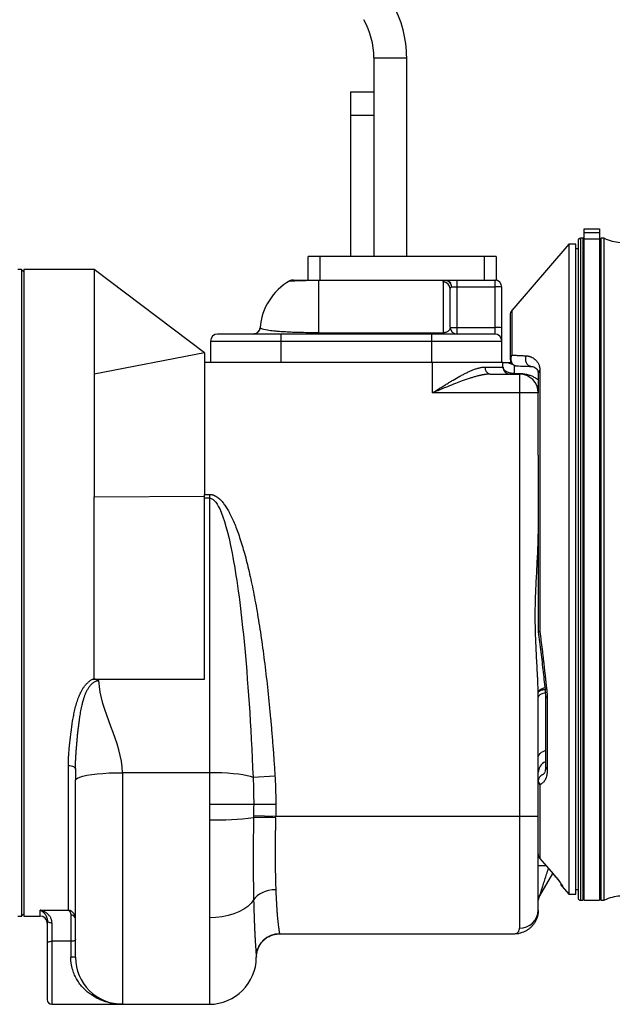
# Model space of a CAD drawing. Header units: inches. Extents: x -25.6 to 20.4, y -29.8 to 30.6.
# Tile 9 of 11: x 0.6 to 10.5, y -6.9 to 9.6. Entities that reach past the tile are written whole.
import ezdxf

# ---------------------------------------------------------------- set-up
doc = ezdxf.new("R2010")
doc.units = ezdxf.units.IN
doc.header["$MEASUREMENT"] = 0

msp = doc.modelspace()

# ---------------------------------------------------------------- linework, layer by layer
at = {"color": 7, "linetype": 'Continuous', "lineweight": 25}
for p, q in [((6.497, 8.956), (6.497, 8.386)), ((7.049, 5.63), (7.049, 8.956)), ((6.106, 8.386), (6.106, 5.63)), ((6.106, 8.386), (6.499, 8.386)), ((6.499, 8.386), (6.499, 5.63)), ((6.499, 7.992), (6.106, 7.992)), ((10.006, 5.935), (9.959, 5.935)), ((10.006, -5.148), (10.006, 5.935)), ((10.024, -5.148), (10.024, 6.093)), ((10.024, 6.093), (10.281, 6.093)), ((10.024, 6.035), (10.281, 6.035)), ((10.281, 6.093), (10.281, -5.148)), ((10.36, 5.935), (10.301, 5.935)), ((10.301, 5.935), (10.301, -5.148)), ((10.36, -5.148), (10.36, 5.935)), ((9.764, 5.835), (8.808, 4.729)), ((9.882, 5.835), (9.764, 5.835)), ((9.764, 5.835), (9.764, -5.047)), ((9.882, -5.047), (9.882, 5.835)), ((10.024, 5.904), (10.006, 5.904)), ((10.281, 5.921), (10.024, 5.921)), ((10.301, 5.904), (10.281, 5.904)), ((8.547, 5.63), (5.397, 5.63)), ((5.397, 5.236), (5.397, 5.63)), ((5.594, 5.63), (5.594, 5.236)), ((8.35, 5.236), (8.35, 5.63)), ((8.547, 5.63), (8.547, 5.236)), ((9.919, 5.756), (9.882, 5.756)), ((0.591, 5.413), (0.531, 5.413)), ((0.63, 5.374), (0.591, 5.413)), ((0.591, 5.413), (0.591, -5.413)), ((1.811, 5.413), (0.63, 5.413)), ((3.661, 4.016), (1.811, 5.413)), ((5.571, 5.236), (5.571, 4.331)), ((5.571, 5.236), (8.524, 5.236)), ((5.571, 5.234), (7.701, 5.234)), ((7.657, 5.202), (7.657, 4.331)), ((7.701, 5.234), (7.701, 5.236)), ((7.894, 4.331), (7.894, 5.236)), ((7.894, 5.124), (8.524, 5.124)), ((8.524, 5.236), (8.524, 4.331)), ((8.524, 5.236), (8.547, 5.236)), ((8.642, 4.436), (8.642, 5.118)), ((4.941, 3.858), (4.941, 4.331)), ((7.461, 4.331), (4.941, 4.331)), ((5.571, 4.353), (7.657, 4.353)), ((7.461, 4.331), (7.461, 3.858)), ((7.894, 4.443), (8.524, 4.443)), ((3.76, 4.213), (8.642, 4.213)), ((3.76, 4.213), (3.76, 3.858)), ((8.642, 3.858), (8.642, 4.213)), ((3.661, 4.016), (1.811, 3.661)), ((3.661, 4.016), (3.661, 1.648)), ((8.661, 3.858), (3.661, 3.858)), ((7.48, 3.346), (7.48, 3.858)), ((8.661, 3.78), (8.661, 3.858)), ((8.361, 3.78), (8.661, 3.78)), ((8.449, 3.661), (8.937, 3.661)), ((8.851, 3.674), (8.93, 3.674)), ((8.937, 3.661), (8.937, -5.615)), ((9.281, 3.725), (9.281, -0.655)), ((9.252, 3.346), (7.48, 3.346)), ((9.252, 2.303), (9.252, 3.346)), ((1.811, 1.604), (3.656, 1.617)), ((3.661, 1.648), (3.74, 1.648)), ((3.661, -1.445), (3.661, 1.585)), ((3.74, 1.585), (3.661, 1.585)), ((3.74, 1.648), (3.74, -3.543)), ((1.786, -1.445), (1.811, -1.445)), ((1.811, -1.445), (1.89, -1.445)), ((1.89, -1.445), (3.661, -1.445)), ((9.252, -3.74), (9.252, -1.751)), ((9.371, -1.658), (9.375, -1.727)), ((9.375, -1.727), (9.375, -2.907)), ((9.403, -1.761), (9.403, -2.959)), ((1.378, -5.313), (1.378, -2.89)), ((3.74, -3.012), (2.283, -3.012)), ((4.84, -3.068), (4.473, -3.091)), ((9.328, -3.046), (9.317, -3.05)), ((9.281, -3.213), (9.281, -4.446)), ((4.854, -3.543), (3.74, -3.543)), ((4.481, -3.731), (4.851, -3.74)), ((4.851, -3.74), (9.252, -3.74)), ((9.281, -4.446), (9.502, -4.705)), ((9.278, -5.072), (9.495, -4.697)), ((9.652, -4.918), (9.764, -5.047)), ((9.764, -5.047), (9.882, -5.047)), ((9.882, -4.969), (9.919, -4.969)), ((9.959, -5.148), (10.006, -5.148)), ((10.006, -5.116), (10.024, -5.116)), ((10.024, -5.148), (10.281, -5.148)), ((10.281, -5.116), (10.301, -5.116)), ((10.301, -5.148), (10.36, -5.148)), ((0.531, -5.413), (0.591, -5.413)), ((0.591, -5.413), (0.63, -5.374)), ((0.63, -5.413), (0.906, -5.413)), ((0.906, -5.313), (1.378, -5.313)), ((1.417, -5.395), (1.417, -6.102)), ((3.74, -5.44), (3.74, -6.89)), ((1.02, -5.455), (1.025, -5.495)), ((1.102, -5.524), (1.102, -6.89)), ((4.919, -5.709), (8.858, -5.709)), ((8.858, -5.709), (8.872, -5.706)), ((8.872, -5.707), (8.927, -5.703)), ((1.417, -5.834), (1.102, -5.834)), ((4.526, -6.081), (4.528, -6.102)), ((1.496, -6.102), (1.417, -6.102)), ((1.102, -6.89), (3.74, -6.89))]:
    msp.add_line(p, q, dxfattribs=at)
at = {"color": 8, "linetype": 'Continuous', "lineweight": 25}
for p, q in [((6.497, 8.956), (7.049, 8.956)), ((9.959, 5.935), (9.959, -5.148)), ((8.808, 4.729), (8.808, 3.98)), ((8.851, 3.808), (8.851, 3.674)), ((9.281, -4.446), (9.28, -4.447)), ((9.385, -4.569), (9.252, -4.569)), ((9.502, -4.705), (9.503, -4.704)), ((0.906, -5.413), (0.906, -5.313))]:
    msp.add_line(p, q, dxfattribs=at)
at = {"color": 7, "linetype": 'Continuous', "lineweight": 25, "flags": 128}
for points in [[(8.93, 3.674), (8.931, 3.671), (8.932, 3.669), (8.933, 3.666), (8.934, 3.665), (8.934, 3.663), (8.935, 3.662), (8.936, 3.662), (8.937, 3.661)], [(9.252, -0.639), (9.252, -0.641), (9.254, -0.643), (9.256, -0.646), (9.259, -0.648), (9.263, -0.65), (9.268, -0.652), (9.274, -0.654), (9.281, -0.655)], [(1.378, -2.89), (1.401, -2.891), (1.423, -2.895), (1.444, -2.901), (1.461, -2.909), (1.476, -2.918), (1.487, -2.929), (1.494, -2.941), (1.496, -2.953)], [(1.496, -3.137), (1.504, -3.119), (1.528, -3.101), (1.567, -3.085), (1.621, -3.069), (1.688, -3.055), (1.768, -3.042), (1.858, -3.031), (1.956, -3.023), (2.062, -3.017), (2.171, -3.013), (2.283, -3.012)], [(4.473, -3.091), (4.428, -3.076), (4.372, -3.062), (4.304, -3.049), (4.226, -3.038), (4.139, -3.029), (4.046, -3.021), (3.947, -3.016), (3.845, -3.013), (3.74, -3.012)], [(4.853, -4.971), (4.793, -4.975), (4.734, -4.985), (4.678, -5), (4.626, -5.021), (4.58, -5.046), (4.539, -5.075), (4.507, -5.108), (4.482, -5.143)], [(9.271, -5.086), (9.272, -5.084), (9.278, -5.072)], [(4.482, -5.143), (4.439, -5.199), (4.384, -5.251), (4.316, -5.298), (4.237, -5.34), (4.149, -5.375), (4.054, -5.403), (3.953, -5.423), (3.847, -5.436), (3.74, -5.44)], [(1.024, -5.489), (1.025, -5.495), (1.03, -5.502), (1.037, -5.508), (1.047, -5.513), (1.059, -5.518), (1.072, -5.521), (1.087, -5.523), (1.102, -5.524)], [(1.024, -5.861), (1.025, -5.856), (1.03, -5.851), (1.037, -5.846), (1.047, -5.842), (1.059, -5.839), (1.072, -5.836), (1.087, -5.835), (1.102, -5.834)], [(1.496, -5.807), (1.495, -5.812), (1.49, -5.818), (1.483, -5.822), (1.473, -5.826), (1.461, -5.83), (1.447, -5.832), (1.433, -5.834), (1.417, -5.834)]]:
    msp.add_lwpolyline(points, dxfattribs=at)
at = {"color": 8, "linetype": 'Continuous', "lineweight": 25, "flags": 128}
for points in [[(9.252, -1.751), (9.256, -1.735), (9.266, -1.719), (9.284, -1.705), (9.307, -1.692), (9.336, -1.681), (9.369, -1.673), (9.371, -1.672)], [(9.399, -1.677), (9.382, -1.671), (9.372, -1.662), (9.371, -1.658)], [(9.252, -2.758), (9.256, -2.734), (9.266, -2.711), (9.284, -2.69), (9.307, -2.671), (9.336, -2.655), (9.369, -2.643), (9.375, -2.641)]]:
    msp.add_lwpolyline(points, dxfattribs=at)
at = {"color": 7, "linetype": 'Continuous', "lineweight": 25}
for centre, radius, start, end in [((5.198, 8.956), 1.85, 0, 29.4836), ((5.198, 8.956), 1.299, 360, 29.4836), ((9.959, 5.896), 0.0394, 90, 180), ((10.667, 6.574), 0.709, 244.3207, 266.8152), ((5.571, 4.363), 0.984, 119.3908, 175.7224), ((7.659, 5.085), 0.117, 0.8077, 90.7855), ((8.524, 5.118), 0.118, 0, 90), ((8.553, 4.555), 0.57, 81.0448, 92.9634), ((8.898, 4.652), 0.118, 139.1583, 180), ((3.878, 4.213), 0.118, 90, 180), ((4.475, 4.449), 0.118, 270.002, 353.9412), ((7.894, 4.449), 0.118, 180, 270), ((7.864, 5.011), 0.57, 261.0448, 272.9634), ((8.553, 3.874), 0.57, 81.0448, 92.9634), ((8.524, 4.213), 0.118, 0, 90), ((8.868, 3.915), 0.0887, 132.4972, 179.0417), ((9.154, 3.907), 0.118, 149.123, 262.0968), ((8.898, 3.916), 0.118, 180, 268), ((8.466, 3.766), 0.106, 172.9187, 260.4798), ((8.78, 3.78), 0.118, 180, 270), ((8.828, 3.736), 0.0748, 230.8581, 269.2639), ((8.937, 3.346), 0.315, 0, 90), ((9.32, 3.669), 0.0683, 125.3113, 177.445), ((9.37, -0.639), 0.118, 180, 187.4769), ((9.37, -3.155), 0.118, 111.1005, 180), ((9.328, -3.153), 0.0758, 181.8085, 231.6912), ((3.852, 0.945), 4.748, 268.6518, 277.6091), ((4.469, -18.262), 14.502, 88.4917, 89.9544), ((9.37, -4.37), 0.118, 180, 220.5961), ((9.368, -4.37), 0.117, 180.0331, 221.1344), ((9.449, -5.171), 0.197, 157.5607, 172.3383), ((9.959, -5.108), 0.0394, 180, 270), ((10.667, -5.786), 0.709, 93.1848, 115.6793), ((0.906, -5.531), 0.118, 0, 90), ((1.425, -5.466), 0.0716, 8.1561, 96.3104), ((8.944, -5.307), 0.308, 268.6369, 358.5687), ((4.919, -6.102), 0.394, 90.0022, 176.8218), ((2.283, -6.102), 0.787, 180, 270), ((3.74, -6.102), 0.787, 270, 0), ((1.102, -6.811), 0.0787, 180, 270)]:
    msp.add_arc(centre, radius, start, end, dxfattribs=at)
at = {"color": 8, "linetype": 'Continuous', "lineweight": 25}
for centre, radius, start, end in [((8.858, 4.022), 0.199, 235.5308, 259.2917), ((9.415, -1.722), 0.0406, 188.3668, 253.6335), ((9.448, -3.01), 0.196, 111.9841, 179.9183), ((9.44, -2.904), 0.0652, 182.249, 236.0737), ((9.747, -4.832), 0.118, 198.9303, 220.8126)]:
    msp.add_arc(centre, radius, start, end, dxfattribs=at)
at = {"color": 7, "linetype": 'Continuous', "lineweight": 25}
for points, knots in [([(9.919, 5.896), (9.919, 5.896), (9.919, 5.316), (9.919, 3.252), (9.919, 1.853), (9.919, -1.065), (9.919, -2.465), (9.919, -4.529), (9.919, -5.108), (9.919, -5.108)], [0, 0, 0, 0, 0.25, 0.25, 0.5, 0.5, 0.75, 0.75, 1, 1, 1, 1]), ([(0.63, 5.413), (0.63, 5.413), (0.63, 5.378), (0.63, 5.24), (0.63, 5.137), (0.63, 4.866), (0.63, 4.698), (0.63, 4.304), (0.63, 4.078), (0.63, 3.577), (0.63, 3.302), (0.63, 2.713), (0.63, 2.399), (0.63, 1.744), (0.63, 1.404), (0.63, 0.709), (0.63, 0.354), (0.63, -0.354), (0.63, -0.709), (0.63, -1.404), (0.63, -1.744), (0.63, -2.399), (0.63, -2.713), (0.63, -3.302), (0.63, -3.577), (0.63, -4.078), (0.63, -4.304), (0.63, -4.698), (0.63, -4.866), (0.63, -5.137), (0.63, -5.24), (0.63, -5.378), (0.63, -5.413), (0.63, -5.413)], [0, 0, 0, 0, 0.0625, 0.0625, 0.125, 0.125, 0.1875, 0.1875, 0.25, 0.25, 0.3125, 0.3125, 0.375, 0.375, 0.4375, 0.4375, 0.5, 0.5, 0.5625, 0.5625, 0.625, 0.625, 0.6875, 0.6875, 0.75, 0.75, 0.8125, 0.8125, 0.875, 0.875, 0.9375, 0.9375, 1, 1, 1, 1]), ([(5.137, 5.236), (5.136, 5.236), (5.136, 5.235), (5.134, 5.235), (5.132, 5.235), (5.13, 5.234), (5.129, 5.234), (5.129, 5.234), (5.128, 5.234), (5.127, 5.234), (5.126, 5.234), (5.125, 5.233), (5.124, 5.233), (5.121, 5.232), (5.111, 5.23), (5.1, 5.227), (5.092, 5.223), (5.087, 5.221)], [0, 0, 0, 0, 0.092199, 0.15359, 0.192254, 0.204105, 0.208507, 0.212161, 0.21542, 0.218731, 0.222499, 0.226984, 0.238569, 0.253946, 0.296006, 0.589309, 1, 1, 1, 1]), ([(5.15, 5.236), (5.148, 5.236), (5.144, 5.236), (5.149, 5.236), (5.16, 5.236), (5.183, 5.236), (5.212, 5.236), (5.246, 5.236), (5.284, 5.236), (5.327, 5.236), (5.374, 5.236), (5.419, 5.236), (5.461, 5.236), (5.495, 5.236), (5.532, 5.236), (5.558, 5.236), (5.571, 5.236)], [0, 0, 0, 0, 0.093965, 0.209872, 0.319184, 0.433909, 0.544543, 0.622642, 0.698034, 0.771933, 0.828426, 0.885298, 0.914837, 0.942798, 0.972052, 1, 1, 1, 1]), ([(7.657, 5.202), (7.658, 5.203), (7.658, 5.204), (7.658, 5.206), (7.659, 5.209), (7.66, 5.211), (7.662, 5.213), (7.664, 5.215), (7.666, 5.217), (7.669, 5.22), (7.674, 5.223), (7.682, 5.227), (7.691, 5.23), (7.697, 5.233), (7.701, 5.234)], [0, 0, 0, 0, 0.063164, 0.125982, 0.188534, 0.250902, 0.313168, 0.375416, 0.437727, 0.500184, 0.626026, 0.750803, 0.875223, 1, 1, 1, 1]), ([(7.701, 5.236), (7.712, 5.236), (7.724, 5.234), (7.747, 5.223), (7.759, 5.214), (7.777, 5.192), (7.785, 5.178), (7.795, 5.15), (7.797, 5.135), (7.797, 5.122)], [0, 0, 0, 0, 0.25, 0.25, 0.5, 0.5, 0.75, 0.75, 1, 1, 1, 1]), ([(7.701, 5.236), (7.703, 5.236), (7.706, 5.236), (7.712, 5.236), (7.718, 5.236), (7.725, 5.236), (7.731, 5.236), (7.743, 5.236), (7.76, 5.236), (7.785, 5.236), (7.811, 5.236), (7.835, 5.236), (7.857, 5.236), (7.875, 5.236), (7.888, 5.236), (7.894, 5.236)], [0, 0, 0, 0, 0.041194, 0.082263, 0.123272, 0.164284, 0.205362, 0.246569, 0.373323, 0.500147, 0.626865, 0.753658, 0.835839, 0.917783, 1, 1, 1, 1]), ([(7.701, 5.234), (7.703, 5.233), (7.706, 5.233), (7.71, 5.232), (7.714, 5.231), (7.719, 5.229), (7.726, 5.227), (7.737, 5.221), (7.751, 5.211), (7.766, 5.196), (7.778, 5.18), (7.786, 5.163), (7.792, 5.148), (7.795, 5.135), (7.797, 5.126), (7.797, 5.122)], [0, 0, 0, 0, 0.036979, 0.068996, 0.096047, 0.118138, 0.183952, 0.242021, 0.38126, 0.50004, 0.637117, 0.758062, 0.842607, 0.922589, 1, 1, 1, 1]), ([(4.941, 4.331), (4.659, 4.331), (4.389, 4.331), (3.99, 4.331), (3.878, 4.331), (3.878, 4.331)], [0, 0, 0, 0, 0.5, 0.5, 1, 1, 1, 1]), ([(4.59, 4.44), (4.587, 4.426), (4.582, 4.397), (4.554, 4.36), (4.515, 4.335), (4.486, 4.332), (4.472, 4.331)], [0, 0, 0, 0, 0.241084, 0.5, 0.758916, 1, 1, 1, 1]), ([(5.571, 4.353), (5.512, 4.353), (5.455, 4.353), (5.343, 4.355), (5.29, 4.356), (5.191, 4.359), (5.145, 4.36), (5.062, 4.364), (5.024, 4.366), (4.956, 4.37), (4.925, 4.373), (4.869, 4.377), (4.844, 4.379), (4.778, 4.386), (4.744, 4.391), (4.662, 4.405), (4.634, 4.414), (4.601, 4.428), (4.595, 4.433), (4.592, 4.436)], [0, 0, 0, 0, 0.0625, 0.0625, 0.125, 0.125, 0.1875, 0.1875, 0.25, 0.25, 0.3125, 0.3125, 0.375, 0.375, 0.5, 0.5, 0.75, 0.75, 1, 1, 1, 1]), ([(8.524, 4.331), (8.524, 4.331), (8.412, 4.331), (8.013, 4.331), (7.743, 4.331), (7.461, 4.331)], [0, 0, 0, 0, 0.5, 0.5, 1, 1, 1, 1]), ([(7.776, 4.449), (7.776, 4.429), (7.769, 4.409), (7.744, 4.381), (7.732, 4.372), (7.701, 4.358), (7.68, 4.353), (7.657, 4.353)], [0, 0, 0, 0, 0.5, 0.5, 0.75, 0.75, 1, 1, 1, 1]), ([(8.642, 4.213), (8.642, 4.213), (8.642, 4.236), (8.642, 4.319), (8.642, 4.376), (8.642, 4.436)], [0, 0, 0, 0, 0.5, 0.5, 1, 1, 1, 1]), ([(8.808, 3.98), (8.804, 3.973), (8.8, 3.965), (8.794, 3.947), (8.792, 3.937), (8.79, 3.916), (8.791, 3.905), (8.795, 3.883), (8.798, 3.872), (8.808, 3.851), (8.814, 3.842), (8.828, 3.826), (8.836, 3.819), (8.852, 3.809), (8.861, 3.805), (8.878, 3.8), (8.886, 3.799), (8.894, 3.798)], [0, 0, 0, 0, 0.125, 0.125, 0.25, 0.25, 0.375, 0.375, 0.5, 0.5, 0.625, 0.625, 0.75, 0.75, 0.875, 0.875, 1, 1, 1, 1]), ([(8.808, 3.98), (8.817, 3.98), (8.833, 3.979), (8.859, 3.978), (8.885, 3.976), (8.912, 3.975), (8.939, 3.973), (8.967, 3.972), (8.995, 3.971), (9.024, 3.969), (9.043, 3.968), (9.053, 3.968)], [0, 0, 0, 0, 0.107959, 0.216677, 0.326168, 0.436444, 0.547517, 0.659399, 0.772099, 0.88563, 1, 1, 1, 1]), ([(9.053, 3.968), (9.056, 3.967), (9.062, 3.967), (9.072, 3.966), (9.081, 3.965), (9.09, 3.963), (9.099, 3.961), (9.108, 3.959), (9.116, 3.956), (9.125, 3.953), (9.143, 3.946), (9.169, 3.932), (9.202, 3.906), (9.231, 3.874), (9.252, 3.841), (9.266, 3.811), (9.272, 3.791), (9.276, 3.774), (9.278, 3.762), (9.28, 3.75), (9.281, 3.737), (9.281, 3.729), (9.281, 3.725)], [0, 0, 0, 0, 0.027439, 0.054932, 0.082486, 0.110108, 0.137806, 0.165587, 0.193458, 0.221426, 0.249498, 0.372239, 0.49855, 0.629095, 0.749055, 0.815547, 0.874392, 0.900868, 0.926619, 0.951691, 0.976133, 1, 1, 1, 1]), ([(8.661, 3.858), (8.661, 3.858), (8.664, 3.858), (8.671, 3.858), (8.677, 3.858), (8.691, 3.858), (8.7, 3.858), (8.72, 3.858), (8.731, 3.858), (8.745, 3.858)], [0, 0, 0, 0, 0.25, 0.25, 0.5, 0.5, 0.75, 0.75, 1, 1, 1, 1]), ([(8.745, 3.858), (8.751, 3.858), (8.762, 3.858), (8.779, 3.858), (8.792, 3.858), (8.797, 3.858)], [0, 0, 0, 0, 0.396656, 0.793461, 1, 1, 1, 1]), ([(1.811, 3.661), (1.811, 3.368), (1.811, 3.044), (1.811, 2.352), (1.811, 1.984), (1.811, 1.604)], [0, 0, 0, 0, 0.5, 0.5, 1, 1, 1, 1]), ([(7.48, 3.346), (7.487, 3.351), (7.5, 3.359), (7.519, 3.371), (7.536, 3.382), (7.551, 3.391), (7.565, 3.4), (7.577, 3.408), (7.587, 3.414), (7.613, 3.431), (7.655, 3.457), (7.713, 3.493), (7.769, 3.527), (7.845, 3.573), (7.921, 3.616), (7.996, 3.656), (8.052, 3.685), (8.106, 3.71), (8.16, 3.733), (8.213, 3.752), (8.254, 3.764), (8.284, 3.771), (8.304, 3.775), (8.324, 3.778), (8.343, 3.779), (8.355, 3.779), (8.361, 3.78)], [0, 0, 0, 0, 0.0219807, 0.0421422, 0.0604847, 0.0770082, 0.0917125, 0.1045977, 0.1156639, 0.124911, 0.1911241, 0.2494134, 0.3139091, 0.3739143, 0.4989771, 0.5637341, 0.6240896, 0.6878924, 0.7487552, 0.8134987, 0.8740577, 0.9002283, 0.9258751, 0.9510298, 0.9757262, 1, 1, 1, 1]), ([(8.449, 3.661), (8.445, 3.661), (8.436, 3.661), (8.423, 3.661), (8.41, 3.66), (8.396, 3.659), (8.382, 3.657), (8.368, 3.656), (8.353, 3.654), (8.338, 3.651), (8.323, 3.648), (8.307, 3.645), (8.29, 3.642), (8.274, 3.638), (8.257, 3.634), (8.239, 3.63), (8.21, 3.622), (8.166, 3.61), (8.108, 3.592), (8.045, 3.571), (7.964, 3.542), (7.859, 3.502), (7.765, 3.465), (7.698, 3.437), (7.662, 3.423), (7.623, 3.406), (7.579, 3.388), (7.531, 3.368), (7.498, 3.354), (7.48, 3.346)], [0, 0, 0, 0, 0.01466, 0.029605, 0.044836, 0.060357, 0.07617, 0.092277, 0.108681, 0.125382, 0.142384, 0.159689, 0.177297, 0.195211, 0.213431, 0.231961, 0.250801, 0.307552, 0.368103, 0.432476, 0.500693, 0.616404, 0.750357, 0.781812, 0.817328, 0.856905, 0.900543, 0.948241, 1, 1, 1, 1]), ([(8.851, 3.674), (8.85, 3.673), (8.848, 3.671), (8.845, 3.669), (8.842, 3.666), (8.839, 3.664), (8.835, 3.663), (8.831, 3.662), (8.829, 3.661), (8.827, 3.661)], [0, 0, 0, 0, 0.124605, 0.249594, 0.374862, 0.500299, 0.666977, 0.83363, 1, 1, 1, 1]), ([(9.138, 3.79), (9.153, 3.789), (9.166, 3.786), (9.19, 3.776), (9.202, 3.769), (9.222, 3.751), (9.232, 3.74), (9.246, 3.711), (9.252, 3.695), (9.252, 3.672)], [0, 0, 0, 0, 0.25, 0.25, 0.5, 0.5, 0.75, 0.75, 1, 1, 1, 1]), ([(1.811, -1.445), (1.811, -1.196), (1.811, -0.943), (1.811, -0.432), (1.811, -0.175), (1.811, 0.34), (1.811, 0.598), (1.811, 1.106), (1.811, 1.358), (1.811, 1.604)], [0, 0, 0, 0, 0.25, 0.25, 0.5, 0.5, 0.75, 0.75, 1, 1, 1, 1]), ([(3.656, 1.617), (3.657, 1.619), (3.658, 1.623), (3.66, 1.629), (3.661, 1.635), (3.661, 1.642), (3.661, 1.646), (3.661, 1.648)], [0, 0, 0, 0, 0.206757, 0.409343, 0.60853, 0.805134, 1, 1, 1, 1]), ([(3.661, 1.585), (3.661, 1.587), (3.661, 1.591), (3.661, 1.596), (3.66, 1.601), (3.659, 1.606), (3.658, 1.611), (3.657, 1.615), (3.656, 1.617)], [0, 0, 0, 0, 0.164458, 0.329096, 0.494449, 0.661043, 0.829394, 1, 1, 1, 1]), ([(3.74, 1.648), (3.743, 1.648), (3.749, 1.648), (3.758, 1.647), (3.767, 1.646), (3.776, 1.645), (3.785, 1.643), (3.794, 1.64), (3.803, 1.638), (3.812, 1.635), (3.821, 1.631), (3.829, 1.627), (3.838, 1.622), (3.847, 1.618), (3.856, 1.612), (3.865, 1.606), (3.874, 1.6), (3.883, 1.594), (3.892, 1.587), (3.901, 1.579), (3.922, 1.56), (3.955, 1.526), (3.998, 1.471), (4.04, 1.406), (4.083, 1.33), (4.125, 1.244), (4.167, 1.147), (4.209, 1.04), (4.265, 0.878), (4.334, 0.65), (4.41, 0.346), (4.482, 0.006), (4.55, -0.366), (4.613, -0.768), (4.67, -1.194), (4.722, -1.643), (4.76, -2.027), (4.787, -2.341), (4.806, -2.58), (4.824, -2.822), (4.834, -2.986), (4.84, -3.068)], [0, 0, 0, 0, 0.001799, 0.003602, 0.005412, 0.007233, 0.009068, 0.010923, 0.0128, 0.014703, 0.016636, 0.018601, 0.020602, 0.022643, 0.024724, 0.02685, 0.029023, 0.031244, 0.033517, 0.035842, 0.038223, 0.050734, 0.064719, 0.080301, 0.097569, 0.116998, 0.138207, 0.161236, 0.186117, 0.241912, 0.304928, 0.374868, 0.451424, 0.533173, 0.62057, 0.710951, 0.805807, 0.853141, 0.901283, 0.950235, 1, 1, 1, 1]), ([(3.74, 1.585), (3.795, 1.585), (3.855, 1.533), (3.984, 1.252), (4.052, 1.021), (4.156, 0.485), (4.191, 0.274), (4.258, -0.217), (4.291, -0.498), (4.383, -1.444), (4.436, -2.217), (4.473, -3.091)], [0, 0, 0, 0, 0.25, 0.25, 0.5, 0.5, 0.625, 0.625, 0.75, 0.75, 1, 1, 1, 1]), ([(9.251, -1.671), (9.251, -1.657), (9.25, -1.63), (9.249, -1.59), (9.248, -1.549), (9.246, -1.508), (9.245, -1.467), (9.243, -1.426), (9.241, -1.384), (9.237, -1.301), (9.23, -1.177), (9.218, -0.954), (9.205, -0.677), (9.201, -0.399), (9.204, -0.177), (9.21, -0.011), (9.217, 0.157), (9.226, 0.322), (9.235, 0.488), (9.242, 0.62), (9.246, 0.72), (9.249, 0.786), (9.251, 0.851), (9.252, 0.916), (9.252, 0.959), (9.252, 0.98)], [0, 0, 0, 0, 0.015426, 0.030915, 0.046467, 0.062082, 0.077763, 0.093509, 0.109322, 0.125201, 0.18829, 0.250343, 0.37709, 0.499917, 0.561689, 0.624926, 0.687027, 0.750017, 0.812147, 0.874875, 0.900461, 0.925764, 0.950785, 0.97553, 1, 1, 1, 1]), ([(9.253, -0.654), (9.267, -0.767), (9.296, -0.993), (9.336, -1.329), (9.359, -1.548), (9.371, -1.658)], [0, 0, 0, 0, 0.332387, 0.665015, 1, 1, 1, 1]), ([(9.281, -0.655), (9.282, -0.669), (9.286, -0.697), (9.291, -0.738), (9.296, -0.779), (9.301, -0.819), (9.306, -0.86), (9.311, -0.9), (9.316, -0.939), (9.321, -0.979), (9.326, -1.018), (9.33, -1.057), (9.335, -1.096), (9.339, -1.134), (9.345, -1.184), (9.352, -1.245), (9.36, -1.318), (9.368, -1.39), (9.376, -1.462), (9.384, -1.534), (9.392, -1.606), (9.397, -1.654), (9.399, -1.677)], [0, 0, 0, 0, 0.039831, 0.079438, 0.118819, 0.157974, 0.196902, 0.235601, 0.27407, 0.312309, 0.350315, 0.388089, 0.425628, 0.462933, 0.500001, 0.571257, 0.642574, 0.71395, 0.785382, 0.856869, 0.928409, 1, 1, 1, 1]), ([(1.378, -2.89), (1.378, -2.881), (1.378, -2.862), (1.379, -2.833), (1.379, -2.803), (1.381, -2.773), (1.382, -2.741), (1.385, -2.692), (1.391, -2.62), (1.4, -2.527), (1.41, -2.431), (1.425, -2.306), (1.443, -2.179), (1.466, -2.051), (1.486, -1.954), (1.512, -1.858), (1.538, -1.778), (1.562, -1.717), (1.583, -1.67), (1.607, -1.626), (1.635, -1.582), (1.665, -1.541), (1.694, -1.511), (1.717, -1.49), (1.734, -1.476), (1.751, -1.464), (1.768, -1.454), (1.78, -1.448), (1.786, -1.445)], [0, 0, 0, 0, 0.019673, 0.039805, 0.060398, 0.081454, 0.102975, 0.124962, 0.183759, 0.249802, 0.313978, 0.37475, 0.499621, 0.562102, 0.624637, 0.689653, 0.749552, 0.781865, 0.812101, 0.844091, 0.874472, 0.907036, 0.937312, 0.950535, 0.963366, 0.975853, 0.988046, 1, 1, 1, 1]), ([(1.496, -2.953), (1.496, -2.943), (1.496, -2.922), (1.497, -2.891), (1.497, -2.86), (1.499, -2.828), (1.5, -2.797), (1.502, -2.765), (1.503, -2.733), (1.505, -2.701), (1.508, -2.669), (1.51, -2.636), (1.512, -2.604), (1.515, -2.571), (1.518, -2.539), (1.521, -2.506), (1.524, -2.473), (1.527, -2.44), (1.53, -2.408), (1.533, -2.375), (1.536, -2.342), (1.54, -2.309), (1.544, -2.276), (1.548, -2.243), (1.552, -2.209), (1.556, -2.174), (1.562, -2.13), (1.572, -2.063), (1.586, -1.976), (1.604, -1.887), (1.621, -1.82), (1.636, -1.77), (1.651, -1.726), (1.67, -1.677), (1.693, -1.63), (1.72, -1.585), (1.752, -1.542), (1.79, -1.505), (1.829, -1.482), (1.857, -1.474), (1.87, -1.471), (1.877, -1.47), (1.883, -1.47), (1.888, -1.47), (1.89, -1.47)], [0, 0, 0, 0, 0.020579, 0.041206, 0.061878, 0.082593, 0.103347, 0.124138, 0.144962, 0.165816, 0.186695, 0.207596, 0.228514, 0.249446, 0.270386, 0.291328, 0.312265, 0.333194, 0.354108, 0.375002, 0.395871, 0.416711, 0.437517, 0.458284, 0.479007, 0.499681, 0.524715, 0.562162, 0.624676, 0.687146, 0.728188, 0.749634, 0.780902, 0.812116, 0.8433, 0.874592, 0.906015, 0.937335, 0.968777, 0.9844, 0.988318, 0.99219, 0.996171, 1, 1, 1, 1]), ([(1.89, -1.47), (1.888, -1.469), (1.884, -1.467), (1.876, -1.463), (1.866, -1.459), (1.854, -1.454), (1.841, -1.451), (1.827, -1.448), (1.814, -1.446), (1.8, -1.445), (1.791, -1.445), (1.786, -1.445)], [0, 0, 0, 0, 0.057481, 0.1243175, 0.2489723, 0.3533335, 0.4991969, 0.6227696, 0.7499332, 0.8698347, 1, 1, 1, 1]), ([(9.252, -1.751), (9.252, -1.738), (9.252, -1.711), (9.251, -1.684), (9.251, -1.671)], [0, 0, 0, 0, 0.494261, 1, 1, 1, 1]), ([(9.399, -1.677), (9.4, -1.682), (9.4, -1.692), (9.402, -1.706), (9.402, -1.72), (9.403, -1.733), (9.403, -1.747), (9.403, -1.756), (9.403, -1.761)], [0, 0, 0, 0, 0.167152, 0.333984, 0.50059, 0.667065, 0.833503, 1, 1, 1, 1]), ([(9.403, -2.959), (9.403, -2.962), (9.403, -2.97), (9.403, -2.981), (9.403, -2.992), (9.402, -3.002), (9.401, -3.013), (9.4, -3.023), (9.398, -3.033), (9.397, -3.042), (9.393, -3.063), (9.386, -3.092), (9.374, -3.121), (9.363, -3.141), (9.354, -3.155), (9.344, -3.168), (9.333, -3.179), (9.321, -3.189), (9.308, -3.198), (9.295, -3.206), (9.286, -3.21), (9.281, -3.213)], [0, 0, 0, 0, 0.027796, 0.055571, 0.083335, 0.111101, 0.138877, 0.166676, 0.194507, 0.222382, 0.250311, 0.374333, 0.499754, 0.560893, 0.622236, 0.683882, 0.745926, 0.808467, 0.871598, 0.935412, 1, 1, 1, 1]), ([(9.375, -2.907), (9.374, -2.923), (9.373, -2.951), (9.367, -2.988), (9.358, -3.014), (9.349, -3.029), (9.34, -3.039), (9.33, -3.044), (9.323, -3.047)], [0, 0, 0, 0, 0.162785, 0.296776, 0.487833, 0.592644, 0.762419, 1, 1, 1, 1]), ([(2.283, -3.012), (2.283, -3.25), (2.283, -3.492), (2.283, -3.974), (2.283, -4.213), (2.283, -4.678), (2.283, -4.903), (2.283, -5.329), (2.283, -5.53), (2.283, -5.897), (2.283, -6.064), (2.283, -6.355), (2.283, -6.48), (2.283, -6.683), (2.283, -6.76), (2.283, -6.864), (2.283, -6.89), (2.283, -6.89)], [0, 0, 0, 0, 0.125, 0.125, 0.25, 0.25, 0.375, 0.375, 0.5, 0.5, 0.625, 0.625, 0.75, 0.75, 0.875, 0.875, 1, 1, 1, 1]), ([(4.84, -3.068), (4.841, -3.085), (4.843, -3.119), (4.845, -3.17), (4.847, -3.222), (4.849, -3.274), (4.851, -3.327), (4.852, -3.38), (4.853, -3.434), (4.854, -3.489), (4.854, -3.525), (4.854, -3.543)], [0, 0, 0, 0, 0.106878, 0.214802, 0.323776, 0.433807, 0.544901, 0.657062, 0.770295, 0.884606, 1, 1, 1, 1]), ([(1.496, -6.102), (1.496, -6.102), (1.496, -6.102), (1.496, -6.102), (1.496, -6.101), (1.496, -6.099), (1.496, -6.098), (1.496, -6.096), (1.496, -6.093), (1.496, -6.091), (1.496, -6.084), (1.496, -6.07), (1.496, -6.044), (1.496, -6.01), (1.496, -5.97), (1.496, -5.922), (1.496, -5.85), (1.496, -5.741), (1.496, -5.586), (1.496, -5.407), (1.496, -5.206), (1.496, -4.986), (1.496, -4.748), (1.496, -4.497), (1.496, -4.278), (1.496, -4.099), (1.496, -3.964), (1.496, -3.826), (1.496, -3.688), (1.496, -3.55), (1.496, -3.439), (1.496, -3.356), (1.496, -3.301), (1.496, -3.246), (1.496, -3.191), (1.496, -3.155), (1.496, -3.137)], [0, 0, 0, 0, 0.006935, 0.01387, 0.020807, 0.027748, 0.034692, 0.041641, 0.048596, 0.055558, 0.062528, 0.093766, 0.12504, 0.156307, 0.187547, 0.21884, 0.25005, 0.312533, 0.375025, 0.437516, 0.5, 0.562483, 0.624973, 0.687465, 0.749951, 0.781157, 0.812454, 0.843688, 0.874958, 0.906226, 0.937469, 0.950008, 0.962524, 0.975024, 0.987514, 1, 1, 1, 1]), ([(4.854, -3.543), (4.854, -3.56), (4.854, -3.593), (4.853, -3.642), (4.852, -3.691), (4.852, -3.724), (4.851, -3.74)], [0, 0, 0, 0, 0.249872, 0.499824, 0.749864, 1, 1, 1, 1]), ([(4.481, -3.76), (4.48, -3.77), (4.48, -3.794), (4.479, -3.835), (4.479, -3.887), (4.478, -3.959), (4.477, -4.042), (4.476, -4.165), (4.475, -4.314), (4.475, -4.449), (4.475, -4.566), (4.476, -4.654), (4.476, -4.751), (4.477, -4.824), (4.478, -4.885), (4.478, -4.938), (4.479, -4.99), (4.48, -5.042), (4.481, -5.093), (4.482, -5.126), (4.482, -5.143)], [0, 0, 0, 0, 0.019828, 0.047407, 0.082686, 0.125617, 0.19347, 0.250674, 0.375379, 0.500827, 0.535817, 0.625819, 0.692871, 0.750174, 0.791553, 0.83299, 0.874518, 0.916173, 0.957989, 1, 1, 1, 1]), ([(4.851, -3.765), (4.85, -3.775), (4.85, -3.793), (4.849, -3.822), (4.849, -3.85), (4.848, -3.878), (4.847, -3.906), (4.847, -3.934), (4.846, -3.962), (4.846, -3.99), (4.845, -4.019), (4.845, -4.047), (4.844, -4.075), (4.844, -4.102), (4.844, -4.13), (4.844, -4.158), (4.843, -4.186), (4.843, -4.214), (4.843, -4.241), (4.843, -4.269), (4.843, -4.296), (4.843, -4.323), (4.843, -4.351), (4.843, -4.378), (4.843, -4.413), (4.843, -4.456), (4.843, -4.507), (4.843, -4.557), (4.844, -4.606), (4.845, -4.655), (4.846, -4.703), (4.847, -4.75), (4.848, -4.796), (4.849, -4.841), (4.85, -4.885), (4.852, -4.929), (4.853, -4.957), (4.853, -4.971)], [0, 0, 0, 0, 0.021595, 0.043205, 0.064828, 0.086464, 0.108115, 0.129779, 0.151457, 0.173149, 0.194855, 0.216575, 0.238309, 0.260056, 0.281818, 0.303595, 0.325385, 0.347189, 0.369008, 0.390841, 0.412688, 0.434549, 0.456425, 0.478315, 0.500219, 0.542246, 0.584202, 0.62609, 0.667908, 0.709658, 0.751339, 0.792952, 0.834497, 0.875974, 0.917383, 0.958725, 1, 1, 1, 1]), ([(9.252, -5.315), (9.252, -5.208), (9.252, -4.998), (9.252, -4.432), (9.252, -4.091), (9.252, -3.74)], [0, 0, 0, 0, 0.5, 0.5, 1, 1, 1, 1]), ([(3.74, -3.801), (3.74, -3.946), (3.74, -4.091), (3.741, -4.379), (3.741, -4.522), (3.741, -4.936), (3.74, -5.196), (3.74, -5.44)], [0, 0, 0, 0, 0.25, 0.25, 0.5, 0.5, 1, 1, 1, 1]), ([(9.502, -4.705), (9.518, -4.725), (9.552, -4.764), (9.589, -4.811), (9.611, -4.84), (9.622, -4.854), (9.625, -4.859), (9.626, -4.86)], [0, 0, 0, 0, 0.312133, 0.633802, 0.797858, 0.956319, 1, 1, 1, 1]), ([(9.502, -4.705), (9.504, -4.707), (9.509, -4.712), (9.515, -4.72), (9.521, -4.727), (9.527, -4.734), (9.537, -4.745), (9.549, -4.76), (9.563, -4.778), (9.577, -4.795), (9.595, -4.817), (9.614, -4.843), (9.63, -4.865), (9.641, -4.88), (9.647, -4.889), (9.652, -4.897), (9.655, -4.902), (9.657, -4.906), (9.658, -4.908), (9.657, -4.909), (9.657, -4.909)], [0, 0, 0, 0, 0.025024, 0.050067, 0.075165, 0.100353, 0.125666, 0.187983, 0.25057, 0.312891, 0.375208, 0.499917, 0.624798, 0.687301, 0.74962, 0.81227, 0.874436, 0.916558, 0.958348, 1, 1, 1, 1]), ([(9.626, -4.86), (9.628, -4.87), (9.632, -4.891), (9.645, -4.909), (9.652, -4.918)], [0, 0, 0, 0, 0.451568, 1, 1, 1, 1]), ([(4.853, -4.971), (4.854, -4.978), (4.854, -4.993), (4.855, -5.015), (4.856, -5.037), (4.857, -5.059), (4.858, -5.081), (4.859, -5.103), (4.86, -5.125), (4.862, -5.148), (4.863, -5.17), (4.864, -5.192), (4.866, -5.215), (4.867, -5.237), (4.868, -5.259), (4.871, -5.294), (4.874, -5.346), (4.879, -5.407), (4.885, -5.465), (4.89, -5.517), (4.895, -5.564), (4.9, -5.604), (4.904, -5.635), (4.907, -5.657), (4.91, -5.672), (4.912, -5.682), (4.913, -5.691), (4.915, -5.698), (4.916, -5.703), (4.917, -5.706), (4.919, -5.708), (4.919, -5.709), (4.919, -5.709)], [0, 0, 0, 0, 0.015796, 0.031902, 0.04832, 0.065048, 0.082086, 0.099436, 0.117096, 0.135067, 0.153349, 0.171942, 0.190846, 0.21006, 0.229585, 0.249421, 0.305829, 0.374506, 0.437055, 0.499605, 0.568964, 0.633654, 0.693675, 0.749028, 0.782848, 0.815969, 0.84839, 0.880111, 0.911132, 0.941454, 0.971076, 1, 1, 1, 1]), ([(9.254, -5.145), (9.256, -5.132), (9.261, -5.106), (9.273, -5.081), (9.28, -5.068)], [0, 0, 0, 0, 0.497447, 1, 1, 1, 1]), ([(4.482, -5.143), (4.482, -5.151), (4.483, -5.167), (4.483, -5.191), (4.484, -5.213), (4.485, -5.236), (4.485, -5.258), (4.486, -5.279), (4.486, -5.299), (4.487, -5.319), (4.487, -5.339), (4.488, -5.358), (4.489, -5.376), (4.489, -5.394), (4.49, -5.411), (4.49, -5.428), (4.491, -5.444), (4.491, -5.46), (4.492, -5.475), (4.493, -5.49), (4.493, -5.505), (4.494, -5.519), (4.494, -5.532), (4.495, -5.546), (4.495, -5.558), (4.496, -5.571), (4.496, -5.583), (4.497, -5.594), (4.497, -5.605), (4.498, -5.616), (4.498, -5.626), (4.499, -5.636), (4.499, -5.646), (4.499, -5.655), (4.5, -5.664), (4.5, -5.673), (4.501, -5.681), (4.501, -5.689), (4.501, -5.697), (4.502, -5.704), (4.502, -5.711), (4.502, -5.718), (4.503, -5.724), (4.503, -5.73), (4.503, -5.736), (4.504, -5.741), (4.504, -5.747), (4.504, -5.751), (4.504, -5.756), (4.505, -5.761), (4.505, -5.765), (4.505, -5.769), (4.505, -5.772), (4.505, -5.776), (4.506, -5.779), (4.506, -5.782), (4.506, -5.784), (4.506, -5.787), (4.506, -5.789), (4.506, -5.791), (4.506, -5.792), (4.506, -5.794), (4.506, -5.795), (4.506, -5.796), (4.507, -5.797), (4.507, -5.798), (4.507, -5.798), (4.508, -5.818), (4.51, -5.856), (4.513, -5.9), (4.516, -5.946), (4.518, -5.979), (4.52, -6.006), (4.521, -6.02), (4.522, -6.032), (4.523, -6.044), (4.524, -6.054), (4.524, -6.062), (4.525, -6.07), (4.526, -6.076), (4.526, -6.079), (4.526, -6.081)], [0, 0, 0, 0, 0.015071, 0.029884, 0.044442, 0.05875, 0.072811, 0.086628, 0.100204, 0.113541, 0.126643, 0.139512, 0.152149, 0.164557, 0.176737, 0.188691, 0.20042, 0.211926, 0.223209, 0.23427, 0.24511, 0.255732, 0.266142, 0.276336, 0.286314, 0.296073, 0.305613, 0.314931, 0.324026, 0.332898, 0.341545, 0.349966, 0.35816, 0.366126, 0.373865, 0.381375, 0.388655, 0.395707, 0.402528, 0.409119, 0.415479, 0.421609, 0.427508, 0.433176, 0.438614, 0.443821, 0.448796, 0.453542, 0.458056, 0.46234, 0.466394, 0.470217, 0.47381, 0.477173, 0.480306, 0.48321, 0.485884, 0.488328, 0.490543, 0.49253, 0.494287, 0.495815, 0.497114, 0.498185, 0.499027, 0.49964, 0.500025, 0.500182, 0.562368, 0.624652, 0.659443, 0.749382, 0.777337, 0.805231, 0.833078, 0.860893, 0.888691, 0.916486, 0.944293, 0.972126, 1, 1, 1, 1]), ([(0.906, -5.313), (0.908, -5.315), (0.913, -5.317), (0.921, -5.322), (0.929, -5.326), (0.936, -5.332), (0.944, -5.337), (0.951, -5.343), (0.959, -5.35), (0.966, -5.357), (0.973, -5.364), (0.98, -5.373), (0.988, -5.383), (0.995, -5.394), (1.002, -5.406), (1.009, -5.421), (1.015, -5.437), (1.019, -5.452), (1.022, -5.464), (1.023, -5.476), (1.024, -5.484), (1.024, -5.489)], [0, 0, 0, 0, 0.050912, 0.101563, 0.151971, 0.20215, 0.252122, 0.301907, 0.351529, 0.401016, 0.450396, 0.499702, 0.563008, 0.625382, 0.671211, 0.750759, 0.828326, 0.875126, 0.917723, 0.959357, 1, 1, 1, 1]), ([(1.102, -5.524), (1.102, -5.521), (1.102, -5.516), (1.102, -5.506), (1.1, -5.493), (1.096, -5.476), (1.09, -5.458), (1.081, -5.44), (1.071, -5.423), (1.058, -5.406), (1.044, -5.391), (1.03, -5.377), (1.015, -5.365), (0.998, -5.352), (0.98, -5.342), (0.962, -5.333), (0.943, -5.325), (0.924, -5.318), (0.912, -5.315), (0.906, -5.313)], [0, 0, 0, 0, 0.019188, 0.046366, 0.081587, 0.124986, 0.192762, 0.249087, 0.300257, 0.374668, 0.448446, 0.500806, 0.571647, 0.642433, 0.713317, 0.784427, 0.855864, 0.927702, 1, 1, 1, 1]), ([(1.496, -5.456), (1.496, -5.453), (1.496, -5.449), (1.495, -5.442), (1.495, -5.435), (1.494, -5.429), (1.493, -5.424), (1.491, -5.419), (1.49, -5.414), (1.489, -5.41), (1.487, -5.406), (1.483, -5.396), (1.475, -5.379), (1.464, -5.365), (1.458, -5.358), (1.456, -5.356), (1.452, -5.353), (1.448, -5.348), (1.442, -5.343), (1.435, -5.338), (1.427, -5.332), (1.417, -5.326), (1.405, -5.321), (1.392, -5.316), (1.383, -5.315), (1.378, -5.313)], [0, 0, 0, 0, 0.033999, 0.065732, 0.095345, 0.122957, 0.148667, 0.172554, 0.194684, 0.215111, 0.233879, 0.251022, 0.368814, 0.500851, 0.507445, 0.522066, 0.54462, 0.575004, 0.613097, 0.658782, 0.711969, 0.772619, 0.840757, 0.916488, 1, 1, 1, 1]), ([(1.378, -5.313), (1.379, -5.314), (1.381, -5.316), (1.384, -5.318), (1.388, -5.321), (1.393, -5.326), (1.399, -5.333), (1.404, -5.342), (1.409, -5.352), (1.413, -5.363), (1.416, -5.376), (1.417, -5.385), (1.417, -5.392), (1.417, -5.395)], [0, 0, 0, 0, 0.062633, 0.124939, 0.163202, 0.250167, 0.378776, 0.500456, 0.57881, 0.749818, 0.842826, 0.926207, 1, 1, 1, 1]), ([(9.252, -5.315), (9.251, -5.333), (9.25, -5.369), (9.238, -5.423), (9.22, -5.474), (9.195, -5.521), (9.165, -5.563), (9.131, -5.6), (9.093, -5.632), (9.051, -5.66), (9.005, -5.681), (8.963, -5.696), (8.937, -5.7), (8.927, -5.702)], [0, 0, 0, 0, 0.089259, 0.183875, 0.283926, 0.374699, 0.468879, 0.5665, 0.651383, 0.74578, 0.849701, 0.941643, 1, 1, 1, 1]), ([(4.528, -6.1), (4.529, -6.077), (4.532, -6.027), (4.554, -5.954), (4.59, -5.884), (4.642, -5.821), (4.704, -5.77), (4.775, -5.734), (4.848, -5.713), (4.897, -5.71), (4.921, -5.709)], [0, 0, 0, 0, 0.116485, 0.239927, 0.368496, 0.499805, 0.631141, 0.759791, 0.883358, 1, 1, 1, 1]), ([(1.024, -5.861), (1.024, -6.078), (1.024, -6.32), (1.024, -6.698), (1.024, -6.811), (1.024, -6.811)], [0, 0, 0, 0, 0.5, 0.5, 1, 1, 1, 1]), ([(2.283, -6.89), (2.277, -6.89), (2.265, -6.89), (2.247, -6.889), (2.23, -6.888), (2.215, -6.887), (2.2, -6.886), (2.186, -6.885), (2.173, -6.883), (2.161, -6.882), (2.15, -6.88), (2.118, -6.876), (2.068, -6.866), (1.996, -6.846), (1.929, -6.822), (1.838, -6.781), (1.751, -6.727), (1.669, -6.659), (1.611, -6.601), (1.559, -6.536), (1.511, -6.462), (1.472, -6.381), (1.448, -6.314), (1.436, -6.266), (1.43, -6.239), (1.426, -6.211), (1.422, -6.184), (1.419, -6.157), (1.418, -6.13), (1.417, -6.111), (1.417, -6.102)], [0, 0, 0, 0, 0.016391, 0.031914, 0.046569, 0.060357, 0.073278, 0.085331, 0.096516, 0.106834, 0.116284, 0.124867, 0.19144, 0.249796, 0.31476, 0.37447, 0.499058, 0.56395, 0.624135, 0.688607, 0.749373, 0.813411, 0.874714, 0.893144, 0.911356, 0.929374, 0.947222, 0.964926, 0.98251, 1, 1, 1, 1])]:
    msp.add_open_spline(points, degree=3, knots=knots, dxfattribs=at)
for points in [[(1.811, 5.413), (1.811, 5.413), (1.811, 5.336), (1.811, 4.992), (1.811, 4.434), (1.811, 3.937), (1.811, 3.661)], [(7.776, 5.087), (7.776, 5.1), (7.783, 5.112), (7.797, 5.122)], [(7.797, 5.122), (7.819, 5.123), (7.856, 5.124), (7.894, 5.124)], [(7.776, 4.449), (7.776, 4.742), (7.776, 4.958), (7.776, 5.087)], [(8.78, 4.652), (8.78, 4.652), (8.78, 4.396), (8.78, 3.916)], [(8.894, 3.798), (8.971, 3.796), (9.053, 3.793), (9.138, 3.79)], [(8.851, 3.674), (8.828, 3.671), (8.804, 3.673), (8.781, 3.678)], [(9.252, 3.672), (9.252, 3.567), (9.252, 3.459), (9.252, 3.346)], [(9.252, 2.303), (9.252, 1.376), (9.252, 0.347), (9.252, -0.639)], [(2.283, -3.012), (2.283, -2.498), (1.902, -1.984), (1.89, -1.47)], [(1.496, -2.953), (1.496, -3.015), (1.496, -3.076), (1.496, -3.137)], [(4.473, -3.091), (4.48, -3.24), (4.483, -3.392), (4.483, -3.543)], [(3.74, -3.543), (3.74, -3.629), (3.74, -3.715), (3.74, -3.801)], [(4.483, -3.543), (4.483, -3.606), (4.482, -3.669), (4.481, -3.731)], [(4.481, -3.731), (4.481, -3.741), (4.481, -3.751), (4.481, -3.76)], [(4.851, -3.765), (4.851, -3.757), (4.851, -3.749), (4.851, -3.74)], [(1.024, -5.489), (1.024, -5.604), (1.024, -5.739), (1.024, -5.861)]]:
    msp.add_open_spline(points, degree=3, dxfattribs=at)
at = {"color": 8, "linetype": 'Continuous', "lineweight": 25}
for points, knots in [([(5.088, 5.221), (5.088, 5.221), (5.086, 5.221), (5.094, 5.221), (5.12, 5.222), (5.165, 5.225), (5.225, 5.227), (5.29, 5.23), (5.357, 5.231), (5.417, 5.233), (5.489, 5.234), (5.544, 5.234), (5.571, 5.234)], [0, 0, 0, 0, 0.00046, 0.168418, 0.333186, 0.497276, 0.623305, 0.748401, 0.810906, 0.873758, 0.936948, 1, 1, 1, 1]), ([(8.781, 3.678), (8.762, 3.684), (8.724, 3.696), (8.688, 3.722), (8.668, 3.746), (8.666, 3.761), (8.665, 3.766)], [0, 0, 0, 0, 0.283429, 0.567132, 0.848912, 1, 1, 1, 1]), ([(8.93, 3.674), (8.955, 3.673), (8.993, 3.671), (9.039, 3.663), (9.082, 3.653), (9.131, 3.636), (9.184, 3.611), (9.225, 3.587), (9.246, 3.57), (9.252, 3.565)], [0, 0, 0, 0, 0.172161, 0.257066, 0.345618, 0.51796, 0.690735, 0.916514, 1, 1, 1, 1]), ([(9.281, -0.655), (9.275, -0.656), (9.263, -0.656), (9.253, -0.656), (9.254, -0.654), (9.254, -0.654)], [0, 0, 0, 0, 0.345823, 0.799401, 1, 1, 1, 1]), ([(9.251, -1.671), (9.252, -1.665), (9.254, -1.658), (9.26, -1.647), (9.272, -1.63), (9.304, -1.604), (9.344, -1.592), (9.363, -1.587)], [0, 0, 0, 0, 0.172866, 0.191273, 0.346347, 0.691001, 1, 1, 1, 1]), ([(9.367, -1.62), (9.347, -1.624), (9.306, -1.632), (9.264, -1.65), (9.255, -1.664), (9.251, -1.671)], [0, 0, 0, 0, 0.3196127, 0.6596763, 1, 1, 1, 1]), ([(9.278, -5.072), (9.278, -5.072), (9.278, -5.072), (9.279, -5.07), (9.281, -5.064), (9.284, -5.053), (9.292, -5.03), (9.305, -4.988), (9.325, -4.925), (9.35, -4.847), (9.378, -4.758), (9.404, -4.678), (9.419, -4.63), (9.424, -4.614)], [0, 0, 0, 0, 0.010523, 0.021384, 0.04566, 0.075412, 0.112013, 0.212436, 0.350296, 0.507022, 0.703213, 0.89834, 1, 1, 1, 1]), ([(9.657, -4.909), (9.657, -4.91), (9.656, -4.912), (9.655, -4.914), (9.654, -4.915), (9.653, -4.917), (9.653, -4.917), (9.652, -4.918), (9.652, -4.918), (9.652, -4.918)], [0, 0, 0, 0, 0.143, 0.285934, 0.428813, 0.571649, 0.714451, 0.857231, 1, 1, 1, 1]), ([(8.872, -5.706), (8.874, -5.706), (8.882, -5.705), (8.895, -5.698), (8.911, -5.686), (8.925, -5.667), (8.935, -5.644), (8.936, -5.625), (8.937, -5.615)], [0, 0, 0, 0, 0.071311, 0.24562, 0.428421, 0.627518, 0.814109, 1, 1, 1, 1])]:
    msp.add_open_spline(points, degree=3, knots=knots, dxfattribs=at)
msp.add_open_spline([(9.266, -3.174), (9.269, -3.188), (9.274, -3.201), (9.281, -3.213)], degree=3, dxfattribs=at)

doc.saveas('drawing.dxf')
